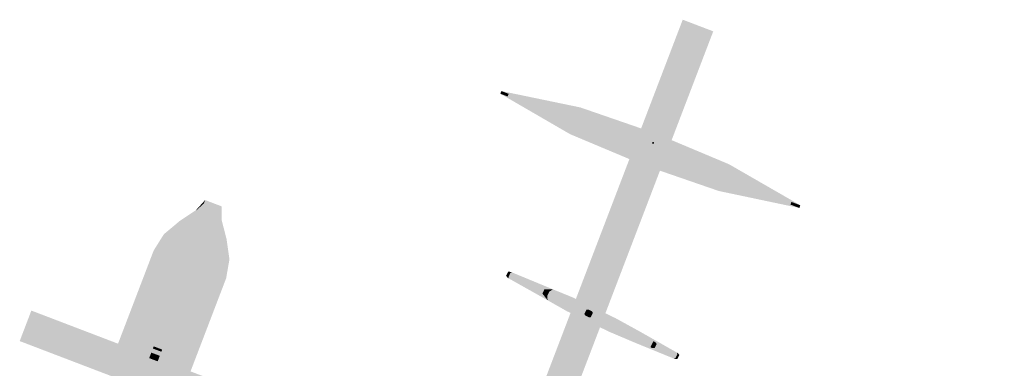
# Model space of a CAD drawing. Extents: x -136 to 207, y -222 to 120.
# Tile 6 of 6: x -136 to 207, y -1 to 120. Entities that reach past the tile are written whole.
import ezdxf

# ---------------------------------------------------------------- set-up
doc = ezdxf.new("R2010")
doc.units = 0
for name, color, linetype in [('EARTH', 43, 'CONTINUOUS'), ('EARTH.1', 145, 'CONTINUOUS'), ('FRAME', 43, 'CONTINUOUS'), ('ROCKET', 175, 'CONTINUOUS'), ('STAR.1', 41, 'CONTINUOUS'), ('STAR_YELLOW', 43, 'CONTINUOUS')]:
    doc.layers.add(name, color=color, linetype=linetype)

msp = doc.modelspace()

# ---------------------------------------------------------------- linework, layer by layer
at = {"layer": 'EARTH'}
for points in [[(84.5307, 78.0058, 275.9614), (84.5306, 78.0059, 385.8165), (84.3226, 77.4615, 275.9614), (84.3225, 77.4616, 385.8165)], [(84.5306, 78.0059, 385.8165), (85.0749, 77.7978, 385.8165), (84.3225, 77.4616, 385.8165), (84.8668, 77.2535, 385.8165)], [(84.3226, 77.4615, 275.9614), (84.3225, 77.4616, 385.8165), (84.8669, 77.2534, 275.9614), (84.8668, 77.2535, 385.8165)], [(85.075, 77.7977, 275.9614), (84.5307, 78.0058, 275.9614), (84.8669, 77.2534, 275.9614), (84.3226, 77.4615, 275.9614)], [(85.075, 77.7977, 275.9614), (85.0749, 77.7978, 385.8165), (84.5307, 78.0058, 275.9614), (84.5306, 78.0059, 385.8165)], [(84.8669, 77.2534, 275.9614), (84.8668, 77.2535, 385.8165), (85.075, 77.7977, 275.9614), (85.0749, 77.7978, 385.8165)]]:
    msp.add_solid(points, dxfattribs=at)
at = {"layer": 'EARTH.1'}
for points in [[(34.4727, 94.6939, 250.364), (34.1176, 93.7651, 250.364), (31.942, 95.6614, 233.2579), (31.587, 94.7327, 233.2579)], [(31.942, 95.6614, 233.2579), (31.587, 94.7327, 233.2579), (34.4727, 94.6938, 216.1518), (34.1177, 93.7651, 216.1518)], [(34.1176, 93.7651, 250.364), (57.1044, 80.1766, 241.8109), (31.587, 94.7327, 233.2579), (55.839, 80.6604, 233.2579)], [(31.587, 94.7327, 233.2579), (55.839, 80.6604, 233.2579), (34.1177, 93.7651, 216.1518), (57.1044, 80.1766, 224.7048)], [(31.942, 95.6614, 233.2579), (59.3965, 89.9652, 233.2579), (34.4727, 94.6939, 250.364), (60.6618, 89.4815, 241.8109)], [(34.4727, 94.6938, 216.1518), (60.6618, 89.4815, 224.7048), (31.942, 95.6614, 233.2579), (59.3965, 89.9652, 233.2579)], [(40.9889, 92.2026, 267.8647), (40.6338, 91.2739, 267.8647), (34.4727, 94.6939, 250.364), (34.1176, 93.7651, 250.364)], [(40.6338, 91.2739, 267.8647), (60.7766, 78.7727, 249.5268), (34.1176, 93.7651, 250.364), (57.1044, 80.1766, 241.8109)], [(34.4727, 94.6938, 216.1518), (34.1177, 93.7651, 216.1518), (41.8171, 91.8859, 200.7201), (41.462, 90.9572, 200.7201)], [(34.1177, 93.7651, 216.1518), (57.1044, 80.1766, 224.7048), (41.462, 90.9572, 200.7201), (60.7766, 78.7727, 216.989)], [(34.4727, 94.6939, 250.364), (60.6618, 89.4815, 241.8109), (40.9889, 92.2026, 267.8647), (64.334, 88.0775, 249.5268)], [(41.8171, 91.8859, 200.7201), (64.334, 88.0775, 216.989), (34.4727, 94.6938, 216.1518), (60.6618, 89.4815, 224.7048)], [(51.3237, 88.2514, 278.929), (50.9686, 87.3227, 278.929), (40.9889, 92.2026, 267.8647), (40.6338, 91.2739, 267.8647)], [(50.9686, 87.3227, 278.929), (66.4961, 76.586, 255.6501), (40.6338, 91.2739, 267.8647), (60.7766, 78.7727, 249.5268)], [(40.9889, 92.2026, 267.8647), (64.334, 88.0775, 249.5268), (51.3237, 88.2514, 278.929), (70.0535, 85.8908, 255.6501)], [(41.8171, 91.8859, 200.7201), (41.462, 90.9572, 200.7201), (53.2562, 87.5125, 188.4735), (52.9012, 86.5838, 188.4735)], [(41.462, 90.9572, 200.7201), (60.7766, 78.7727, 216.989), (52.9012, 86.5838, 188.4735), (66.4961, 76.586, 210.8657)], [(53.2562, 87.5125, 188.4735), (70.0536, 85.8908, 210.8657), (41.8171, 91.8859, 200.7201), (64.334, 88.0775, 216.989)], [(59.3965, 89.9652, 233.2579), (85.5716, 80.9231, 233.2579), (60.6618, 89.4815, 241.8109)], [(60.6618, 89.4815, 224.7048), (85.5716, 80.9231, 233.2579), (59.3965, 89.9652, 233.2579)], [(60.6618, 89.4815, 241.8109), (85.5716, 80.9231, 233.2579), (64.334, 88.0775, 249.5268)], [(64.334, 88.0775, 216.989), (85.5716, 80.9231, 233.2579), (60.6618, 89.4815, 224.7048)], [(67.6703, 82.0018, 285.9051), (67.3152, 81.0731, 285.9051), (51.3237, 88.2514, 278.929), (50.9686, 87.3227, 278.929)], [(67.3152, 81.0731, 285.9051), (73.7032, 73.8306, 259.5815), (50.9686, 87.3227, 278.929), (66.4961, 76.586, 255.6501)], [(51.3237, 88.2514, 278.929), (70.0535, 85.8908, 255.6501), (67.6703, 82.0018, 285.9051), (77.2606, 83.1354, 259.5815)], [(53.2562, 87.5125, 188.4735), (52.9012, 86.5838, 188.4735), (67.6703, 82.0017, 180.6107), (67.3153, 81.073, 180.6107)], [(52.9012, 86.5838, 188.4735), (66.4961, 76.586, 210.8657), (67.3153, 81.073, 180.6107), (73.7032, 73.8306, 206.9343)], [(67.6703, 82.0017, 180.6107), (77.2606, 83.1354, 206.9343), (53.2562, 87.5125, 188.4735), (70.0536, 85.8908, 210.8657)], [(64.334, 88.0775, 249.5268), (85.5716, 80.9231, 233.2579), (70.0535, 85.8908, 255.6501)], [(70.0536, 85.8908, 210.8657), (85.5716, 80.9231, 233.2579), (64.334, 88.0775, 216.989)], [(70.0535, 85.8908, 255.6501), (85.5716, 80.9231, 233.2579), (77.2606, 83.1354, 259.5815)], [(77.2606, 83.1354, 206.9343), (85.5716, 80.9231, 233.2579), (70.0536, 85.8908, 210.8657)], [(67.6703, 82.0018, 285.9051), (77.2606, 83.1354, 259.5815), (83.6485, 75.893, 288.6145), (85.2497, 80.0811, 260.9362)], [(83.6485, 75.893, 177.9014), (85.2497, 80.081, 205.5796), (67.6703, 82.0017, 180.6107), (77.2606, 83.1354, 206.9343)], [(77.2606, 83.1354, 259.5815), (85.5716, 80.9231, 233.2579), (85.2497, 80.0811, 260.9362)], [(85.2497, 80.081, 205.5796), (85.5716, 80.9231, 233.2579), (77.2606, 83.1354, 206.9343)], [(57.1044, 80.1766, 241.8109), (81.3703, 69.9341, 233.2579), (55.839, 80.6604, 233.2579)], [(55.839, 80.6604, 233.2579), (81.3703, 69.9341, 233.2579), (57.1044, 80.1766, 224.7048)], [(60.7766, 78.7727, 249.5268), (81.3703, 69.9341, 233.2579), (57.1044, 80.1766, 241.8109)], [(57.1044, 80.1766, 224.7048), (81.3703, 69.9341, 233.2579), (60.7766, 78.7727, 216.989)], [(66.4961, 76.586, 255.6501), (81.3703, 69.9341, 233.2579), (60.7766, 78.7727, 249.5268)], [(60.7766, 78.7727, 216.989), (81.3703, 69.9341, 233.2579), (66.4961, 76.586, 210.8657)], [(83.6485, 75.893, 288.6145), (83.2934, 74.9643, 288.6145), (67.6703, 82.0018, 285.9051), (67.3152, 81.0731, 285.9051)], [(83.2934, 74.9643, 288.6145), (81.6923, 70.7762, 260.9362), (67.3152, 81.0731, 285.9051), (73.7032, 73.8306, 259.5815)], [(67.6703, 82.0017, 180.6107), (67.3153, 81.073, 180.6107), (83.6485, 75.893, 177.9014), (83.2935, 74.9643, 177.9014)], [(67.3153, 81.073, 180.6107), (73.7032, 73.8306, 206.9343), (83.2935, 74.9643, 177.9014), (81.6923, 70.7762, 205.5796)], [(83.6485, 75.893, 288.6145), (85.2497, 80.0811, 260.9362), (99.6267, 69.7842, 285.9052), (93.2388, 77.0267, 259.5815)], [(99.6267, 69.7842, 180.6107), (93.2388, 77.0267, 206.9343), (83.6485, 75.893, 177.9014), (85.2497, 80.081, 205.5796)], [(85.2497, 80.0811, 260.9362), (85.5716, 80.9231, 233.2579), (93.2388, 77.0267, 259.5815)], [(93.2388, 77.0267, 206.9343), (85.5716, 80.9231, 233.2579), (85.2497, 80.081, 205.5796)], [(109.8376, 70.6806, 241.811), (85.5716, 80.9231, 233.2579), (111.1029, 70.1969, 233.2579)], [(106.1654, 72.0846, 249.5268), (85.5716, 80.9231, 233.2579), (109.8376, 70.6806, 241.811)], [(100.4458, 74.2713, 255.6501), (85.5716, 80.9231, 233.2579), (106.1654, 72.0846, 249.5268)], [(93.2388, 77.0267, 259.5815), (85.5716, 80.9231, 233.2579), (100.4458, 74.2713, 255.6501)], [(100.4459, 74.2713, 210.8657), (85.5716, 80.9231, 233.2579), (93.2388, 77.0267, 206.9343)], [(106.1654, 72.0846, 216.989), (85.5716, 80.9231, 233.2579), (100.4459, 74.2713, 210.8657)], [(109.8376, 70.6806, 224.7049), (85.5716, 80.9231, 233.2579), (106.1654, 72.0846, 216.989)], [(111.1029, 70.1969, 233.2579), (85.5716, 80.9231, 233.2579), (109.8376, 70.6806, 224.7049)], [(73.7032, 73.8306, 259.5815), (81.3703, 69.9341, 233.2579), (66.4961, 76.586, 255.6501)], [(66.4961, 76.586, 210.8657), (81.3703, 69.9341, 233.2579), (73.7032, 73.8306, 206.9343)], [(99.6267, 69.7842, 285.9052), (99.2716, 68.8555, 285.9052), (83.6485, 75.893, 288.6145), (83.2934, 74.9643, 288.6145)], [(83.6485, 75.893, 177.9014), (83.2935, 74.9643, 177.9014), (99.6267, 69.7842, 180.6107), (99.2717, 68.8555, 180.6107)], [(99.6267, 69.7842, 285.9052), (93.2388, 77.0267, 259.5815), (114.0408, 64.2734, 278.0423), (100.4458, 74.2713, 255.6501)], [(114.0408, 64.2734, 188.4735), (100.4459, 74.2713, 210.8657), (99.6267, 69.7842, 180.6107), (93.2388, 77.0267, 206.9343)], [(81.6923, 70.7762, 260.9362), (81.3703, 69.9341, 233.2579), (73.7032, 73.8306, 259.5815)], [(73.7032, 73.8306, 206.9343), (81.3703, 69.9341, 233.2579), (81.6923, 70.7762, 205.5796)], [(99.2716, 68.8555, 285.9052), (89.6814, 67.7218, 259.5815), (83.2934, 74.9643, 288.6145), (81.6923, 70.7762, 260.9362)], [(83.2935, 74.9643, 177.9014), (81.6923, 70.7762, 205.5796), (99.2717, 68.8555, 180.6107), (89.6814, 67.7218, 206.9343)], [(114.0408, 64.2734, 278.0423), (100.4458, 74.2713, 255.6501), (125.4799, 59.9, 265.7957), (106.1654, 72.0846, 249.5268)], [(125.48, 59.9, 200.7202), (106.1654, 72.0846, 216.989), (114.0408, 64.2734, 188.4735), (100.4459, 74.2713, 210.8657)], [(125.4799, 59.9, 265.7957), (106.1654, 72.0846, 249.5268), (133.3765, 56.881, 250.364), (109.8376, 70.6806, 241.811)], [(132.8243, 57.0921, 216.1518), (109.8376, 70.6806, 224.7049), (125.48, 59.9, 200.7202), (106.1654, 72.0846, 216.989)], [(89.6814, 67.7218, 259.5815), (81.3703, 69.9341, 233.2579), (81.6923, 70.7762, 260.9362)], [(81.6923, 70.7762, 205.5796), (81.3703, 69.9341, 233.2579), (89.6814, 67.7218, 206.9343)], [(107.5455, 60.892, 233.2579), (81.3703, 69.9341, 233.2579), (106.2802, 61.3758, 241.811)], [(106.2802, 61.3758, 241.811), (81.3703, 69.9341, 233.2579), (102.608, 62.7797, 249.5268)], [(102.608, 62.7797, 249.5268), (81.3703, 69.9341, 233.2579), (96.8884, 64.9664, 255.6501)], [(96.8884, 64.9664, 255.6501), (81.3703, 69.9341, 233.2579), (89.6814, 67.7218, 259.5815)], [(89.6814, 67.7218, 206.9343), (81.3703, 69.9341, 233.2579), (96.8884, 64.9664, 210.8657)], [(96.8884, 64.9664, 210.8657), (81.3703, 69.9341, 233.2579), (102.608, 62.7797, 216.989)], [(102.608, 62.7797, 216.989), (81.3703, 69.9341, 233.2579), (106.2802, 61.3758, 224.7049)], [(106.2802, 61.3758, 224.7049), (81.3703, 69.9341, 233.2579), (107.5455, 60.892, 233.2579)], [(113.6857, 63.3447, 278.0423), (96.8884, 64.9664, 255.6501), (99.2716, 68.8555, 285.9052), (89.6814, 67.7218, 259.5815)], [(99.2717, 68.8555, 180.6107), (89.6814, 67.7218, 206.9343), (113.6858, 63.3447, 188.4735), (96.8884, 64.9664, 210.8657)], [(114.0408, 64.2734, 278.0423), (113.6857, 63.3447, 278.0423), (99.6267, 69.7842, 285.9052), (99.2716, 68.8555, 285.9052)], [(99.6267, 69.7842, 180.6107), (99.2717, 68.8555, 180.6107), (114.0408, 64.2734, 188.4735), (113.6858, 63.3447, 188.4735)], [(133.3765, 56.881, 250.364), (109.8376, 70.6806, 241.811), (135.9072, 55.9135, 233.2579), (111.1029, 70.1969, 233.2579)], [(135.9072, 55.9135, 233.2579), (111.1029, 70.1969, 233.2579), (132.8243, 57.0921, 216.1518), (109.8376, 70.6806, 224.7049)], [(125.1249, 58.9713, 265.7957), (102.608, 62.7797, 249.5268), (113.6857, 63.3447, 278.0423), (96.8884, 64.9664, 255.6501)], [(113.6858, 63.3447, 188.4735), (96.8884, 64.9664, 210.8657), (125.1249, 58.9713, 200.7202), (102.608, 62.7797, 216.989)], [(133.0214, 55.9523, 250.364), (106.2802, 61.3758, 241.811), (125.1249, 58.9713, 265.7957), (102.608, 62.7797, 249.5268)], [(125.1249, 58.9713, 200.7202), (102.608, 62.7797, 216.989), (132.4692, 56.1634, 216.1518), (106.2802, 61.3758, 224.7049)], [(125.4799, 59.9, 265.7957), (125.1249, 58.9713, 265.7957), (114.0408, 64.2734, 278.0423), (113.6857, 63.3447, 278.0423)], [(114.0408, 64.2734, 188.4735), (113.6858, 63.3447, 188.4735), (125.48, 59.9, 200.7202), (125.1249, 58.9713, 200.7202)], [(135.5521, 54.9848, 233.2579), (107.5455, 60.892, 233.2579), (133.0214, 55.9523, 250.364), (106.2802, 61.3758, 241.811)], [(132.4692, 56.1634, 216.1518), (106.2802, 61.3758, 224.7049), (135.5521, 54.9848, 233.2579), (107.5455, 60.892, 233.2579)], [(133.3765, 56.881, 250.364), (133.0214, 55.9523, 250.364), (125.4799, 59.9, 265.7957), (125.1249, 58.9713, 265.7957)], [(125.48, 59.9, 200.7202), (125.1249, 58.9713, 200.7202), (132.8243, 57.0921, 216.1518), (132.4692, 56.1634, 216.1518)], [(132.8243, 57.0921, 216.1518), (132.4692, 56.1634, 216.1518), (135.9072, 55.9135, 233.2579), (135.5521, 54.9848, 233.2579)], [(135.9072, 55.9135, 233.2579), (135.5521, 54.9848, 233.2579), (133.3765, 56.881, 250.364), (133.0214, 55.9523, 250.364)]]:
    msp.add_solid(points, dxfattribs=at)
at = {"layer": 'FRAME'}
for points in [[(95.0047, 120.4958, 378.9588), (95.0046, 120.4958, 390.3219), (-34.3418, -217.8242, 378.9588), (-34.3418, -217.8242, 390.3219)], [(-34.3418, -217.8242, 390.3219), (95.0046, 120.4958, 390.3219), (-23.728, -221.8821, 390.3219), (105.6185, 116.4379, 390.3219)], [(95.0047, 120.4958, 378.9588), (-34.3418, -217.8242, 378.9588), (105.6185, 116.4379, 378.9588), (-23.7279, -221.8821, 378.9588)], [(105.6185, 116.4379, 378.9588), (105.6185, 116.4379, 390.3219), (95.0047, 120.4958, 378.9588), (95.0046, 120.4958, 390.3219)], [(-23.7279, -221.8821, 378.9588), (-23.728, -221.8821, 390.3219), (105.6185, 116.4379, 378.9588), (105.6185, 116.4379, 390.3219)], [(-131.4926, 19.287, 390.8467), (-131.4926, 19.287, 402.2099), (-135.5505, 8.6731, 390.8467), (-135.5505, 8.6731, 402.2099)], [(-131.4926, 19.287, 402.2099), (206.8272, -110.0594, 402.21), (-135.5505, 8.6731, 402.2099), (202.7693, -120.6733, 402.21)], [(206.8272, -110.0594, 390.8469), (-131.4926, 19.287, 390.8467), (202.7693, -120.6733, 390.8469), (-135.5505, 8.6731, 390.8467)], [(206.8272, -110.0594, 390.8469), (206.8272, -110.0594, 402.21), (-131.4926, 19.287, 390.8467), (-131.4926, 19.287, 402.2099)], [(-135.5505, 8.6731, 390.8467), (-135.5505, 8.6731, 402.2099), (202.7693, -120.6733, 390.8469), (202.7693, -120.6733, 402.21)]]:
    msp.add_solid(points, dxfattribs=at)
at = {"layer": 'ROCKET'}
for points in [[(-74.306, 54.0116, 230.9803), (-71.5402, 56.5013, 234.9562), (-74.2114, 54.2591, 247.5467), (-71.0669, 57.7392, 240.7876)], [(-74.306, 54.0116, 230.9803), (-65.4398, 50.6218, 230.9803), (-71.5402, 56.5013, 234.9562), (-65.8392, 54.3217, 234.9562)], [(-71.0669, 57.7392, 240.7876), (-65.3659, 55.5596, 240.7876), (-74.2114, 54.2591, 247.5467), (-65.3451, 50.8694, 247.5467)], [(-71.5402, 56.5013, 234.9562), (-65.8392, 54.3217, 234.9562), (-71.0669, 57.7392, 240.7876), (-65.3659, 55.5596, 240.7876)], [(-65.3451, 50.8694, 247.5467), (-65.3659, 55.5596, 240.7876), (-65.4398, 50.6218, 230.9803), (-65.8392, 54.3217, 234.9562)], [(-78.7076, 42.4989, 258.4142), (-83.8368, 40.1564, 252.7931), (-74.2114, 54.2591, 247.5467), (-79.8929, 50.4721, 243.6484)], [(-77.9976, 44.3558, 223.8236), (-74.306, 54.0116, 230.9803), (-83.533, 40.951, 229.2901), (-79.9402, 50.3483, 235)], [(-74.306, 54.0116, 230.9803), (-74.2114, 54.2591, 247.5467), (-79.9402, 50.3483, 235), (-79.8929, 50.4721, 243.6484)], [(-74.2114, 54.2591, 247.5467), (-65.3451, 50.8694, 247.5467), (-78.7076, 42.4989, 258.4142), (-69.8413, 39.1091, 258.4142)], [(-77.9976, 44.3558, 223.8236), (-69.1314, 40.966, 223.8236), (-74.306, 54.0116, 230.9803), (-65.4398, 50.6218, 230.9803)], [(-83.8368, 40.1564, 252.7931), (-89.522, 38.7136, 244.436), (-79.8929, 50.4721, 243.6484), (-85.4289, 45.8336, 240.6508)], [(-79.9402, 50.3483, 235), (-85.4402, 45.8041, 239.4896), (-83.533, 40.951, 229.2901), (-88.97, 40.1573, 237.3996)], [(-79.8929, 50.4721, 243.6484), (-85.4289, 45.8336, 240.6508), (-79.9402, 50.3483, 235), (-85.4402, 45.8041, 239.4896)], [(-65.3451, 50.8694, 247.5467), (-63.6391, 44.2579, 243.6484), (-69.8413, 39.1091, 258.4142), (-67.583, 33.9423, 252.7931)], [(-67.2792, 34.7369, 229.2901), (-63.6865, 44.1342, 235), (-69.1314, 40.966, 223.8236), (-65.4398, 50.6218, 230.9803)], [(-63.6865, 44.1342, 235), (-63.6391, 44.2579, 243.6484), (-65.4398, 50.6218, 230.9803), (-65.3451, 50.8694, 247.5467)], [(-85.4402, 45.8041, 239.4896), (-85.4289, 45.8336, 240.6508), (-88.97, 40.1573, 237.3996), (-89.522, 38.7136, 244.436)], [(-78.7076, 42.4989, 258.4142), (-84.8602, 26.4059, 267.824), (-83.8368, 40.1564, 252.7931), (-89.2047, 26.1161, 259.8172)], [(-84.1976, 28.139, 214.679), (-77.9976, 44.3558, 223.8236), (-88.9916, 26.6735, 223.4254), (-83.533, 40.951, 229.2901)], [(-78.7076, 42.4989, 258.4142), (-69.8413, 39.1091, 258.4142), (-84.8602, 26.4059, 267.824), (-75.994, 23.0162, 267.824)], [(-84.1976, 28.139, 214.679), (-75.3314, 24.7492, 214.679), (-77.9976, 44.3558, 223.8236), (-69.1314, 40.966, 223.8236)], [(-63.6391, 44.2579, 243.6484), (-62.6096, 37.1093, 240.6509), (-67.583, 33.9423, 252.7931), (-64.3104, 29.0747, 244.436)], [(-67.2792, 34.7369, 229.2901), (-63.7585, 30.5184, 237.3996), (-63.6865, 44.1342, 235), (-62.6209, 37.0798, 239.4896)], [(-63.6865, 44.1342, 235), (-62.6209, 37.0798, 239.4896), (-63.6391, 44.2579, 243.6484), (-62.6096, 37.1093, 240.6509)], [(-89.522, 38.7136, 244.436), (-94.4625, 25.7911, 248.0789), (-88.97, 40.1573, 237.3996), (-94.3032, 26.2077, 234.1708)], [(-89.2047, 26.1161, 259.8172), (-94.4625, 25.7911, 248.0789), (-83.8368, 40.1564, 252.7931), (-89.522, 38.7136, 244.436)], [(-83.533, 40.951, 229.2901), (-88.97, 40.1573, 237.3996), (-88.9916, 26.6735, 223.4254), (-94.3032, 26.2077, 234.1708)], [(-67.583, 33.9423, 252.7931), (-72.9509, 19.902, 259.8172), (-69.8413, 39.1091, 258.4142), (-75.994, 23.0162, 267.824)], [(-72.7378, 20.4593, 223.4254), (-67.2792, 34.7369, 229.2901), (-75.3314, 24.7492, 214.679), (-69.1314, 40.966, 223.8236)], [(-72.7378, 20.4593, 223.4254), (-69.0917, 16.5688, 234.1708), (-67.2792, 34.7369, 229.2901), (-63.7585, 30.5184, 237.3996)], [(-63.7585, 30.5184, 237.3996), (-64.3104, 29.0747, 244.436), (-62.6209, 37.0798, 239.4896), (-62.6096, 37.1093, 240.6509)], [(-67.583, 33.9423, 252.7931), (-64.3104, 29.0747, 244.436), (-72.9509, 19.902, 259.8172), (-69.251, 16.1522, 248.079)], [(-88.5991, 16.6263, 210.0404), (-84.1976, 28.139, 214.679), (-92.6951, 16.9866, 219.0845), (-88.9916, 26.6735, 223.4254)], [(-88.5991, 16.6263, 210.0404), (-79.7329, 13.2366, 210.0404), (-84.1976, 28.139, 214.679), (-75.3314, 24.7492, 214.679)], [(-63.7585, 30.5184, 237.3996), (-69.0917, 16.5688, 234.1708), (-64.3104, 29.0747, 244.436), (-69.251, 16.1522, 248.079)], [(-94.4625, 25.7911, 248.0789), (-97.9479, 16.6746, 249.6105), (-94.3032, 26.2077, 234.1708), (-97.8669, 16.8866, 231.8171)], [(-92.9436, 16.3365, 262.7329), (-97.9479, 16.6746, 249.6105), (-89.2047, 26.1161, 259.8172), (-94.4625, 25.7911, 248.0789)], [(-88.9916, 26.6735, 223.4254), (-94.3032, 26.2077, 234.1708), (-92.6951, 16.9866, 219.0845), (-97.8669, 16.8866, 231.8171)], [(-84.8602, 26.4059, 267.824), (-89.2618, 14.8932, 271.4023), (-89.2047, 26.1161, 259.8172), (-92.9436, 16.3365, 262.7329)], [(-84.8602, 26.4059, 267.824), (-75.994, 23.0162, 267.824), (-89.2618, 14.8932, 271.4023), (-80.3955, 11.5035, 271.4023)], [(-76.4413, 10.7724, 219.0845), (-72.7378, 20.4593, 223.4254), (-79.7329, 13.2366, 210.0404), (-75.3314, 24.7492, 214.679)], [(-72.9509, 19.902, 259.8172), (-76.6899, 10.1224, 262.7329), (-75.994, 23.0162, 267.824), (-80.3955, 11.5035, 271.4023)], [(-72.9509, 19.902, 259.8172), (-69.251, 16.1522, 248.079), (-76.6899, 10.1224, 262.7329), (-72.7364, 7.0358, 249.6105)], [(-76.4413, 10.7724, 219.0845), (-72.6553, 7.2478, 231.8171), (-72.7378, 20.4593, 223.4254), (-69.0917, 16.5688, 234.1708)], [(-100.6868, 9.5107, 250.4968), (-100.5722, 9.8106, 230.8122), (-97.9479, 16.6746, 249.6105), (-97.8669, 16.8866, 231.8171)], [(-96.0792, 8.1351, 264.5335), (-100.6868, 9.5107, 250.4968), (-92.9436, 16.3365, 262.7329), (-97.9479, 16.6746, 249.6105)], [(-92.6951, 16.9866, 219.0845), (-97.8669, 16.8866, 231.8171), (-95.7952, 8.8779, 217.0411), (-100.5722, 9.8106, 230.8122)], [(-89.2618, 14.8932, 271.4023), (-92.6694, 5.9802, 273.2578), (-92.9436, 16.3365, 262.7329), (-96.0792, 8.1351, 264.5335)], [(-91.8648, 8.0846, 207.5223), (-88.5991, 16.6263, 210.0404), (-95.7952, 8.8779, 217.0411), (-92.6951, 16.9866, 219.0845)], [(-89.2618, 14.8932, 271.4023), (-80.3955, 11.5035, 271.4023), (-92.6694, 5.9802, 273.2578), (-83.8032, 2.5904, 273.2578)], [(-91.8648, 8.0846, 207.5223), (-82.9986, 4.6949, 207.5223), (-88.5991, 16.6263, 210.0404), (-79.7329, 13.2366, 210.0404)], [(-69.0917, 16.5688, 234.1708), (-72.6553, 7.2478, 231.8171), (-69.251, 16.1522, 248.079), (-72.7364, 7.0358, 249.6105)], [(-76.6899, 10.1224, 262.7329), (-79.8254, 1.921, 264.5335), (-80.3955, 11.5035, 271.4023), (-83.8032, 2.5904, 273.2578)], [(-79.5414, 2.6637, 217.0411), (-76.4413, 10.7724, 219.0845), (-82.9986, 4.6949, 207.5223), (-79.7329, 13.2366, 210.0404)], [(-79.5414, 2.6637, 217.0411), (-75.3606, 0.1717, 230.8123), (-76.4413, 10.7724, 219.0845), (-72.6553, 7.2478, 231.8171)], [(-104.91, -1.5354, 249.9068), (-104.8904, -1.4841, 230.575), (-100.6868, 9.5107, 250.4968), (-100.5722, 9.8106, 230.8122)], [(-100.8004, -4.2136, 263.3629), (-104.91, -1.5354, 249.9068), (-96.0792, 8.1351, 264.5335), (-100.6868, 9.5107, 250.4968)], [(-95.7952, 8.8779, 217.0411), (-100.5722, 9.8106, 230.8122), (-100.5558, -3.5739, 216.5769), (-104.8904, -1.4841, 230.575)], [(-92.6694, 5.9802, 273.2578), (-97.5442, -6.7704, 272.9927), (-96.0792, 8.1351, 264.5335), (-100.8004, -4.2136, 263.3629)], [(-97.1182, -5.6563, 206.8596), (-91.8648, 8.0846, 207.5223), (-100.5558, -3.5739, 216.5769), (-95.7952, 8.8779, 217.0411)], [(-88.9488, 6.8421, 206.7048), (-91.8648, 8.0846, 207.5223), (-94.1719, -6.8196, 206.2966), (-97.1182, -5.6563, 206.8596)], [(-85.9997, 5.7147, 206.7048), (-82.9986, 4.6949, 207.5223), (-88.9488, 6.8421, 206.7048), (-91.8648, 8.0846, 207.5223)], [(-76.6899, 10.1224, 262.7329), (-72.7364, 7.0358, 249.6105), (-79.8254, 1.921, 264.5335), (-75.4753, -0.1281, 250.4968)], [(-72.7364, 7.0358, 249.6105), (-72.6553, 7.2478, 231.8171), (-75.4753, -0.1281, 250.4968), (-75.3606, 0.1717, 230.8123)], [(-94.6631, -8.1044, 273.6131), (-97.5442, -6.7704, 272.9927), (-89.7813, 4.6645, 273.8851), (-92.6694, 5.9802, 273.2578)], [(-89.7813, 4.6645, 273.8851), (-90.5154, 2.7446, 280.4145), (-94.6631, -8.1044, 273.6131), (-95.2482, -9.6346, 278.294)], [(-94.3016, -7.1588, 200.3657), (-95.0588, -9.1394, 195.4621), (-89.2375, 6.087, 201.1609), (-90.894, 1.7543, 192.4138)], [(-94.1719, -6.8196, 206.2966), (-94.3016, -7.1588, 200.3657), (-88.9488, 6.8421, 206.7048), (-89.2375, 6.087, 201.1609)], [(-89.7813, 4.6645, 273.8851), (-92.6694, 5.9802, 273.2578), (-86.8323, 3.5371, 273.8851), (-83.8032, 2.5904, 273.2578)], [(-91.7141, -9.2319, 273.6131), (-92.2992, -10.7621, 278.294), (-86.8323, 3.5371, 273.8851), (-87.5663, 1.6172, 280.4145)], [(-86.2884, 4.9595, 201.1609), (-87.9449, 0.6268, 192.4138), (-91.3526, -8.2862, 200.3657), (-92.1098, -10.2669, 195.4621)], [(-83.8032, 2.5904, 273.2578), (-88.678, -10.1602, 272.9927), (-86.8323, 3.5371, 273.8851), (-91.7141, -9.2319, 273.6131)], [(-85.9997, 5.7147, 206.7048), (-86.2884, 4.9595, 201.1609), (-91.2229, -7.9471, 206.2966), (-91.3526, -8.2862, 200.3657)], [(-91.2229, -7.9471, 206.2966), (-88.252, -9.0461, 206.8596), (-85.9997, 5.7147, 206.7048), (-82.9986, 4.6949, 207.5223)], [(-90.894, 1.7543, 192.4138), (-87.9449, 0.6268, 192.4138), (-89.2375, 6.087, 201.1609), (-86.2884, 4.9595, 201.1609)], [(-86.8323, 3.5371, 273.8851), (-87.5663, 1.6172, 280.4145), (-89.7813, 4.6645, 273.8851), (-90.5154, 2.7446, 280.4145)], [(-88.9488, 6.8421, 206.7048), (-89.2375, 6.087, 201.1609), (-85.9997, 5.7147, 206.7048), (-86.2884, 4.9595, 201.1609)], [(-84.302, -9.788, 216.5769), (-79.5414, 2.6637, 217.0411), (-88.252, -9.0461, 206.8596), (-82.9986, 4.6949, 207.5223)], [(-90.5154, 2.7446, 280.4145), (-92.3138, -1.9595, 287.1736), (-95.2482, -9.6346, 278.294), (-96.5261, -12.977, 283.5952)], [(-95.0588, -9.1394, 195.4621), (-95.8161, -11.1201, 192.8114), (-90.894, 1.7543, 192.4138), (-93.497, -5.0543, 187.2451)], [(-92.2992, -10.7621, 278.294), (-93.577, -14.1045, 283.5952), (-87.5663, 1.6172, 280.4145), (-89.3648, -3.087, 287.1736)], [(-93.497, -5.0543, 187.2451), (-90.548, -6.1818, 187.2451), (-90.894, 1.7543, 192.4138), (-87.9449, 0.6268, 192.4138)], [(-87.9449, 0.6268, 192.4138), (-90.548, -6.1818, 187.2451), (-92.1098, -10.2669, 195.4621), (-92.8671, -12.2476, 192.8114)], [(-90.5154, 2.7446, 280.4145), (-87.5663, 1.6172, 280.4145), (-92.3138, -1.9595, 287.1736), (-89.3648, -3.087, 287.1736)], [(-79.8254, 1.921, 264.5335), (-84.5466, -10.4277, 263.3629), (-83.8032, 2.5904, 273.2578), (-88.678, -10.1602, 272.9927)], [(-79.8254, 1.921, 264.5335), (-75.4753, -0.1281, 250.4968), (-84.5466, -10.4277, 263.3629), (-79.6984, -11.1743, 249.9068)], [(-84.302, -9.788, 216.5769), (-79.6788, -11.123, 230.575), (-79.5414, 2.6637, 217.0411), (-75.3606, 0.1717, 230.8123)], [(-75.4753, -0.1281, 250.4968), (-75.3606, 0.1717, 230.8123), (-79.6984, -11.1743, 249.9068), (-79.6788, -11.123, 230.575)]]:
    msp.add_solid(points, dxfattribs=at)
at = {"layer": 'STAR.1'}
for points in [[(33.8743, 31.1896, 215.9504), (34.5899, 32.6619, 215.9504), (33.5775, 31.3339, 217.055), (34.2931, 32.8062, 217.055)], [(33.5775, 31.3339, 217.055), (34.2931, 32.8062, 217.055), (34.3893, 30.9393, 217.9252), (35.105, 32.4116, 217.9252)], [(33.5775, 31.3339, 217.055), (34.2075, 30.6344, 216.826), (33.8743, 31.1896, 215.9504), (34.3296, 30.5751, 216.3715)], [(34.3893, 30.9393, 217.9252), (34.5782, 30.4542, 217.2234), (33.5775, 31.3339, 217.055), (34.2075, 30.6344, 216.826)], [(47.8713, 24.3861, 201.4561), (48.587, 25.8584, 201.4561), (33.8743, 31.1896, 215.9504), (34.5899, 32.6619, 215.9504)], [(33.8743, 31.1896, 215.9504), (34.3296, 30.5751, 216.3715), (47.8713, 24.3861, 201.4561), (48.0236, 22.8698, 201.7639)], [(34.5899, 32.6619, 215.9504), (35.3545, 32.6835, 216.3715), (34.2931, 32.8062, 217.055), (35.2324, 32.7428, 216.826)], [(34.2931, 32.8062, 217.055), (35.2324, 32.7428, 216.826), (35.105, 32.4116, 217.9252), (35.6031, 32.5627, 217.2234)], [(34.3893, 30.9393, 217.9252), (35.105, 32.4116, 217.9252), (52.6014, 22.087, 222.6591), (53.3171, 23.5593, 222.6591)], [(52.6014, 22.087, 222.6591), (52.522, 20.6832, 221.9947), (34.3893, 30.9393, 217.9252), (34.5782, 30.4542, 217.2234)], [(48.587, 25.8584, 201.4561), (49.8734, 26.6755, 201.7639), (34.5899, 32.6619, 215.9504), (35.3545, 32.6835, 216.3715)], [(35.105, 32.4116, 217.9252), (35.6031, 32.5627, 217.2234), (53.3171, 23.5593, 222.6591), (54.3718, 24.4889, 221.9947)], [(35.2324, 32.7428, 216.826), (35.3545, 32.6835, 216.3715), (51.4797, 25.8947, 211.8809), (49.8734, 26.6755, 201.7639)], [(51.4797, 25.8947, 211.8809), (54.3718, 24.4889, 221.9947), (35.2324, 32.7428, 216.826), (35.6031, 32.5627, 217.2234)], [(49.6299, 22.089, 211.8809), (48.0236, 22.8698, 201.7639), (34.2075, 30.6344, 216.826), (34.3296, 30.5751, 216.3715)], [(34.2075, 30.6344, 216.826), (34.5782, 30.4542, 217.2234), (49.6299, 22.089, 211.8809), (52.522, 20.6832, 221.9947)], [(46.4435, 25.0802, 178.892), (47.1591, 26.5525, 178.892), (46.1907, 25.203, 179.8343), (46.9063, 26.6753, 179.8343)], [(46.1907, 25.203, 179.8343), (46.9063, 26.6753, 179.8343), (47.8713, 24.3861, 201.4561), (48.587, 25.8584, 201.4561)], [(47.8713, 24.3861, 201.4561), (48.0236, 22.8698, 201.7639), (46.1907, 25.203, 179.8343), (46.7377, 24.5439, 179.914)], [(46.1907, 25.203, 179.8343), (46.7377, 24.5439, 179.914), (46.4435, 25.0802, 178.892), (46.7929, 24.5171, 179.7082)], [(47.5831, 24.5262, 178.9903), (48.2988, 25.9985, 178.9903), (46.4435, 25.0802, 178.892), (47.1591, 26.5525, 178.892)], [(46.4435, 25.0802, 178.892), (46.7929, 24.5171, 179.7082), (47.5831, 24.5262, 178.9903), (47.2366, 24.3014, 179.7464)], [(46.7929, 24.5171, 179.7082), (46.7377, 24.5439, 179.914), (55.2111, 19.3761, 195.3584), (48.0236, 22.8698, 201.7639)], [(55.2111, 19.3761, 195.3584), (63.9162, 15.1449, 189.4648), (46.7929, 24.5171, 179.7082), (47.2366, 24.3014, 179.7464)], [(46.9063, 26.6753, 179.8343), (47.7626, 26.6523, 179.914), (48.587, 25.8584, 201.4561), (49.8734, 26.6755, 201.7639)], [(47.1591, 26.5525, 178.892), (47.8178, 26.6255, 179.7082), (46.9063, 26.6753, 179.8343), (47.7626, 26.6523, 179.914)], [(48.2988, 25.9985, 178.9903), (48.2615, 26.4098, 179.7464), (47.1591, 26.5525, 178.892), (47.8178, 26.6255, 179.7082)], [(47.5831, 24.5262, 178.9903), (47.2366, 24.3014, 179.7464), (64.5174, 16.295, 188.6189), (63.9162, 15.1449, 189.4648)], [(64.5174, 16.295, 188.6189), (65.233, 17.7673, 188.6189), (47.5831, 24.5262, 178.9903), (48.2988, 25.9985, 178.9903)], [(57.061, 23.1818, 195.3584), (49.8734, 26.6755, 201.7639), (47.8178, 26.6255, 179.7082), (47.7626, 26.6523, 179.914)], [(47.8178, 26.6255, 179.7082), (48.2615, 26.4098, 179.7464), (57.061, 23.1818, 195.3584), (65.766, 18.9506, 189.4648)], [(65.233, 17.7673, 188.6189), (65.766, 18.9506, 189.4648), (48.2988, 25.9985, 178.9903), (48.2615, 26.4098, 179.7464)], [(61.0636, 21.7832, 202.0222), (56.9409, 23.7871, 205.3526), (57.061, 23.1818, 195.3584), (49.8734, 26.6755, 201.7639)], [(51.4797, 25.8947, 211.8809), (49.8734, 26.6755, 201.7639), (58.2456, 23.153, 209.8173), (56.9409, 23.7871, 205.3526)], [(58.2456, 23.153, 209.8173), (59.7601, 22.4168, 214.9998), (51.4797, 25.8947, 211.8809), (54.3718, 24.4889, 221.9947)], [(53.3171, 23.5593, 222.6591), (54.3718, 24.4889, 221.9947), (61.5158, 19.5741, 242.4612), (62.209, 19.6304, 241.92)], [(62.5907, 19.4449, 242.1701), (62.209, 19.6304, 241.92), (63.642, 19.983, 223.3624), (54.3718, 24.4889, 221.9947)], [(63.642, 19.983, 223.3624), (54.3718, 24.4889, 221.9947), (64.1468, 20.2846, 214.9998), (59.7601, 22.4168, 214.9998)], [(55.2111, 19.3761, 195.3584), (48.0236, 22.8698, 201.7639), (58.7837, 17.0927, 202.0222), (54.661, 19.0966, 205.3526)], [(55.9657, 18.4624, 209.8173), (54.661, 19.0966, 205.3526), (49.6299, 22.089, 211.8809), (48.0236, 22.8698, 201.7639)], [(49.6299, 22.089, 211.8809), (52.522, 20.6832, 221.9947), (55.9657, 18.4624, 209.8173), (57.4801, 17.7263, 214.9998)], [(60.8001, 18.1018, 242.4612), (61.1842, 17.522, 241.92), (52.6014, 22.087, 222.6591), (52.522, 20.6832, 221.9947)], [(61.7922, 16.1773, 223.3624), (52.522, 20.6832, 221.9947), (61.5659, 17.3364, 242.1701), (61.1842, 17.522, 241.92)], [(61.8669, 15.594, 214.9998), (57.4801, 17.7263, 214.9998), (61.7922, 16.1773, 223.3624), (52.522, 20.6832, 221.9947)], [(52.6014, 22.087, 222.6591), (53.3171, 23.5593, 222.6591), (60.8001, 18.1018, 242.4612), (61.5158, 19.5741, 242.4612)], [(64.3934, 20.1647, 207.8806), (56.9409, 23.7871, 205.3526), (61.0636, 21.7832, 202.0222)], [(58.2456, 23.153, 209.8173), (56.9409, 23.7871, 205.3526), (64.3934, 20.1647, 207.8806)], [(65.766, 18.9506, 189.4648), (64.3216, 20.1996, 199.3903), (57.061, 23.1818, 195.3584), (61.0636, 21.7832, 202.0222)], [(64.3934, 20.1647, 207.8806), (59.7601, 22.4168, 214.9998), (58.2456, 23.153, 209.8173)], [(59.7601, 22.4168, 214.9998), (64.3934, 20.1647, 207.8806), (64.1468, 20.2846, 214.9998)], [(64.3216, 20.1996, 199.3903), (64.3934, 20.1647, 207.8806), (61.0636, 21.7832, 202.0222)], [(58.7837, 17.0927, 202.0222), (54.661, 19.0966, 205.3526), (62.1135, 15.4742, 207.8806)], [(62.1135, 15.4742, 207.8806), (54.661, 19.0966, 205.3526), (55.9657, 18.4624, 209.8173)], [(55.2111, 19.3761, 195.3584), (58.7837, 17.0927, 202.0222), (63.9162, 15.1449, 189.4648), (62.0417, 15.5091, 199.3903)], [(55.9657, 18.4624, 209.8173), (57.4801, 17.7263, 214.9998), (62.1135, 15.4742, 207.8806)], [(61.8669, 15.594, 214.9998), (62.1135, 15.4742, 207.8806), (57.4801, 17.7263, 214.9998)], [(60.8001, 18.1018, 242.4612), (61.5158, 19.5741, 242.4612), (61.6671, 17.6804, 243.0293), (62.3828, 19.1527, 243.0293)], [(61.6671, 17.6804, 243.0293), (61.5659, 17.3364, 242.1701), (60.8001, 18.1018, 242.4612), (61.1842, 17.522, 241.92)], [(61.5158, 19.5741, 242.4612), (62.209, 19.6304, 241.92), (62.3828, 19.1527, 243.0293), (62.5907, 19.4449, 242.1701)], [(63.0555, 17.0056, 242.3863), (62.4201, 16.9212, 241.7744), (61.6671, 17.6804, 243.0293), (61.5659, 17.3364, 242.1701)], [(61.5659, 17.3364, 242.1701), (62.4201, 16.9212, 241.7744), (61.7922, 16.1773, 223.3624), (71.6695, 11.3762, 223.4021)], [(61.6671, 17.6804, 243.0293), (62.3828, 19.1527, 243.0293), (63.0555, 17.0056, 242.3863), (63.7712, 18.4779, 242.3863)], [(62.3828, 19.1527, 243.0293), (62.5907, 19.4449, 242.1701), (63.7712, 18.4779, 242.3863), (63.4449, 19.0297, 241.7744)], [(63.642, 19.983, 223.3624), (73.5194, 15.1819, 223.4021), (62.5907, 19.4449, 242.1701), (63.4449, 19.0297, 241.7744)], [(63.0555, 17.0056, 242.3863), (63.7712, 18.4779, 242.3863), (72.6694, 12.3326, 224.1054), (73.385, 13.8049, 224.1054)], [(63.7712, 18.4779, 242.3863), (63.4449, 19.0297, 241.7744), (73.385, 13.8049, 224.1054), (73.5194, 15.1819, 223.4021)], [(64.1468, 20.2846, 214.9998), (68.8831, 17.9824, 214.9998), (63.642, 19.983, 223.3624), (73.5194, 15.1819, 223.4021)], [(64.3934, 20.1647, 207.8806), (68.8831, 17.9824, 214.9998), (64.1468, 20.2846, 214.9998)], [(68.4847, 18.1761, 202.7534), (64.3216, 20.1996, 199.3903), (73.7999, 15.0456, 195.8226), (65.766, 18.9506, 189.4648)], [(64.3934, 20.1647, 207.8806), (64.3216, 20.1996, 199.3903), (68.4847, 18.1761, 202.7534)], [(68.8831, 17.9824, 214.9998), (64.3934, 20.1647, 207.8806), (70.2893, 17.2989, 210.1877)], [(71.7023, 16.6121, 205.3526), (64.3934, 20.1647, 207.8806), (68.4847, 18.1761, 202.7534)], [(64.3934, 20.1647, 207.8806), (71.7023, 16.6121, 205.3526), (70.2893, 17.2989, 210.1877)], [(83.9247, 6.8618, 179.9225), (84.6403, 8.3341, 179.9225), (64.5174, 16.295, 188.6189), (65.233, 17.7673, 188.6189)], [(84.6403, 8.3341, 179.9225), (84.8472, 8.6267, 180.7296), (65.233, 17.7673, 188.6189), (65.766, 18.9506, 189.4648)], [(73.7999, 15.0456, 195.8226), (65.766, 18.9506, 189.4648), (85.2137, 8.4486, 180.829), (84.8472, 8.6267, 180.7296)], [(80.2047, 11.9324, 202.493), (71.7023, 16.6121, 205.3526), (73.7999, 15.0456, 195.8226), (68.4847, 18.1761, 202.7534)], [(77.5008, 13.2467, 213.0936), (73.5194, 15.1819, 223.4021), (70.2893, 17.2989, 210.1877), (68.8831, 17.9824, 214.9998)], [(70.2893, 17.2989, 210.1877), (71.7023, 16.6121, 205.3526), (77.5008, 13.2467, 213.0936), (80.2047, 11.9324, 202.493)], [(58.7837, 17.0927, 202.0222), (62.1135, 15.4742, 207.8806), (62.0417, 15.5091, 199.3903)], [(61.7922, 16.1773, 223.3624), (71.6695, 11.3762, 223.4021), (61.8669, 15.594, 214.9998), (66.6032, 13.2919, 214.9998)], [(61.8669, 15.594, 214.9998), (66.6032, 13.2919, 214.9998), (62.1135, 15.4742, 207.8806)], [(71.9501, 11.2399, 195.8226), (63.9162, 15.1449, 189.4648), (66.2048, 13.4855, 202.7534), (62.0417, 15.5091, 199.3903)], [(66.2048, 13.4855, 202.7534), (62.0417, 15.5091, 199.3903), (62.1135, 15.4742, 207.8806)], [(68.0094, 12.6084, 210.1876), (62.1135, 15.4742, 207.8806), (66.6032, 13.2919, 214.9998)], [(66.2048, 13.4855, 202.7534), (62.1135, 15.4742, 207.8806), (69.4223, 11.9216, 205.3526)], [(68.0094, 12.6084, 210.1876), (69.4223, 11.9216, 205.3526), (62.1135, 15.4742, 207.8806)], [(72.6694, 12.3326, 224.1054), (71.6695, 11.3762, 223.4021), (63.0555, 17.0056, 242.3863), (62.4201, 16.9212, 241.7744)], [(64.5174, 16.295, 188.6189), (63.9162, 15.1449, 189.4648), (83.9247, 6.8618, 179.9225), (83.8224, 6.5183, 180.7296)], [(84.1889, 6.3401, 180.829), (83.8224, 6.5183, 180.7296), (71.9501, 11.2399, 195.8226), (63.9162, 15.1449, 189.4648)], [(72.6694, 12.3326, 224.1054), (73.385, 13.8049, 224.1054), (92.4497, 2.718, 220.5965), (93.1653, 4.1903, 220.5965)], [(73.385, 13.8049, 224.1054), (73.5194, 15.1819, 223.4021), (93.1653, 4.1903, 220.5965), (92.9486, 4.6889, 219.8823)], [(93.2546, 4.5402, 219.4621), (92.9486, 4.6889, 219.8823), (77.5008, 13.2467, 213.0936), (73.5194, 15.1819, 223.4021)], [(85.2137, 8.4486, 180.829), (85.3817, 8.3669, 181.7129), (73.7999, 15.0456, 195.8226), (80.2047, 11.9324, 202.493)], [(71.9501, 11.2399, 195.8226), (66.2048, 13.4855, 202.7534), (78.3549, 8.1267, 202.493), (69.4223, 11.9216, 205.3526)], [(68.0094, 12.6084, 210.1876), (66.6032, 13.2919, 214.9998), (75.651, 9.441, 213.0936), (71.6695, 11.3762, 223.4021)], [(75.651, 9.441, 213.0936), (78.3549, 8.1267, 202.493), (68.0094, 12.6084, 210.1876), (69.4223, 11.9216, 205.3526)], [(92.4497, 2.718, 220.5965), (91.9237, 2.5805, 219.8823), (72.6694, 12.3326, 224.1054), (71.6695, 11.3762, 223.4021)], [(75.651, 9.441, 213.0936), (71.6695, 11.3762, 223.4021), (92.2298, 2.4317, 219.4621), (91.9237, 2.5805, 219.8823)], [(71.9501, 11.2399, 195.8226), (78.3549, 8.1267, 202.493), (84.1889, 6.3401, 180.829), (84.3569, 6.2585, 181.7129)], [(77.5008, 13.2467, 213.0936), (80.2047, 11.9324, 202.493), (93.2546, 4.5402, 219.4621), (93.0056, 4.6612, 218.2229)], [(79.6997, 8.9154, 202.2903), (80.4153, 10.3877, 202.2903), (85.2259, 6.2293, 181.7456), (85.9415, 7.7016, 181.7456)], [(92.7704, 2.5621, 217.8503), (93.4861, 4.0345, 217.8503), (79.6997, 8.9154, 202.2903), (80.4153, 10.3877, 202.2903)], [(80.4153, 10.3877, 202.2903), (80.2047, 11.9324, 202.493), (85.9415, 7.7016, 181.7456), (85.3817, 8.3669, 181.7129)], [(93.4861, 4.0345, 217.8503), (93.0056, 4.6612, 218.2229), (80.4153, 10.3877, 202.2903), (80.2047, 11.9324, 202.493)], [(92.2298, 2.4317, 219.4621), (91.9808, 2.5528, 218.2229), (75.651, 9.441, 213.0936), (78.3549, 8.1267, 202.493)], [(85.2259, 6.2293, 181.7456), (84.3569, 6.2585, 181.7129), (79.6997, 8.9154, 202.2903), (78.3549, 8.1267, 202.493)], [(79.6997, 8.9154, 202.2903), (78.3549, 8.1267, 202.493), (92.7704, 2.5621, 217.8503), (91.9808, 2.5528, 218.2229)], [(83.9247, 6.8618, 179.9225), (83.8224, 6.5183, 180.7296), (84.9312, 6.3725, 180.1955), (84.1889, 6.3401, 180.829)], [(84.9312, 6.3725, 180.1955), (85.6469, 7.8448, 180.1955), (83.9247, 6.8618, 179.9225), (84.6403, 8.3341, 179.9225)], [(85.6469, 7.8448, 180.1955), (85.2137, 8.4486, 180.829), (84.6403, 8.3341, 179.9225), (84.8472, 8.6267, 180.7296)], [(85.2259, 6.2293, 181.7456), (85.9415, 7.7016, 181.7456), (84.9312, 6.3725, 180.1955), (85.6469, 7.8448, 180.1955)], [(85.9415, 7.7016, 181.7456), (85.3817, 8.3669, 181.7129), (85.6469, 7.8448, 180.1955), (85.2137, 8.4486, 180.829)], [(84.9312, 6.3725, 180.1955), (84.1889, 6.3401, 180.829), (85.2259, 6.2293, 181.7456), (84.3569, 6.2585, 181.7129)], [(92.4497, 2.718, 220.5965), (93.1653, 4.1903, 220.5965), (93.1335, 2.3856, 219.6575), (93.8492, 3.858, 219.6575)], [(93.1335, 2.3856, 219.6575), (93.8492, 3.858, 219.6575), (92.7704, 2.5621, 217.8503), (93.4861, 4.0345, 217.8503)], [(93.1653, 4.1903, 220.5965), (92.9486, 4.6889, 219.8823), (93.8492, 3.858, 219.6575), (93.2546, 4.5402, 219.4621)], [(93.8492, 3.858, 219.6575), (93.2546, 4.5402, 219.4621), (93.4861, 4.0345, 217.8503), (93.0056, 4.6612, 218.2229)], [(93.1335, 2.3856, 219.6575), (92.2298, 2.4317, 219.4621), (92.4497, 2.718, 220.5965), (91.9237, 2.5805, 219.8823)], [(92.7704, 2.5621, 217.8503), (91.9808, 2.5528, 218.2229), (93.1335, 2.3856, 219.6575), (92.2298, 2.4317, 219.4621)]]:
    msp.add_solid(points, dxfattribs=at)
at = {"layer": 'STAR_YELLOW'}
for points in [[(62.0043, 19.0857, 228.8475), (62.0043, 19.0858, 385.5171), (61.7962, 18.5414, 228.8475), (61.7962, 18.5415, 385.5171)], [(62.0043, 19.0858, 385.5171), (62.5486, 18.8777, 385.5171), (61.7962, 18.5415, 385.5171), (62.3405, 18.3334, 385.5171)], [(62.5486, 18.8776, 228.8475), (62.0043, 19.0857, 228.8475), (62.3405, 18.3333, 228.8475), (61.7962, 18.5414, 228.8475)], [(61.7962, 18.5414, 228.8475), (61.7962, 18.5415, 385.5171), (62.3405, 18.3333, 228.8475), (62.3405, 18.3334, 385.5171)], [(62.5486, 18.8776, 228.8475), (62.5486, 18.8777, 385.5171), (62.0043, 19.0857, 228.8475), (62.0043, 19.0858, 385.5171)], [(62.3405, 18.3333, 228.8475), (62.3405, 18.3334, 385.5171), (62.5486, 18.8776, 228.8475), (62.5486, 18.8777, 385.5171)]]:
    msp.add_solid(points, dxfattribs=at)

doc.saveas('drawing.dxf')
